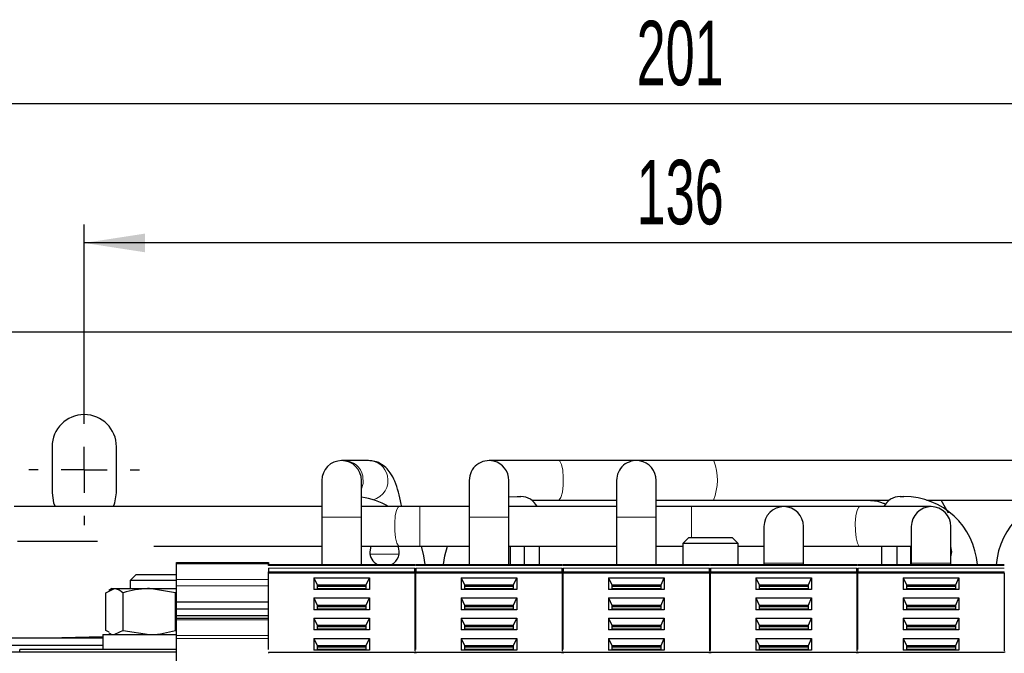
# Model space of a CAD drawing. Header units: millimetres. Extents: x 5 to 418, y 2 to 292.
# Tile 6 of 39: x 58 to 112, y 105 to 140. Entities that reach past the tile are written whole.
import ezdxf

# ---------------------------------------------------------------- set-up
doc = ezdxf.new("R2010")
doc.units = ezdxf.units.MM
doc.layers.add('SLD-0', color=7, linetype='Continuous')
doc.styles.add('SLDTEXTSTYLE0', font='TXT', dxfattribs={"width": 0.605})
doc.dimstyles.new('SLDDIMSTYLE0', dxfattribs={"dimtxt": 3.5, "dimasz": 3.302, "dimexe": 0, "dimexo": 0.0625, "dimgap": 0.875, "dimtad": 1, "dimlfac": 2, "dimrnd": 1e-09, "dimzin": 12, "dimdsep": 46, "dimtxsty": 'SLDTEXTSTYLE0', "dimsah": 1, "dimcen": 0.09, "dimadec": 0, "dimazin": 3, "dimtfac": 1, "dimtofl": 0, "dimtmove": 0, "dimatfit": 3, "dimfxl": 1, "dimfrac": 2, "dimtolj": 1, "dimtzin": 12, "dimarcsym": 0})

# ---------------------------------------------------------------- blocks, each defined once
blk = doc.blocks.new('_D_5')
at = {"layer": 'SLD-0'}
for p, q in [((61.99, 118.245), (61.99, 128.566)), ((129.99, 118.245), (129.99, 128.566)), ((129.99, 127.566), (61.99, 127.566))]:
    blk.add_line(p, q, dxfattribs=at)
for points in [[(61.99, 127.566), (65.292, 127.058), (65.292, 128.074)], [(129.99, 127.566), (126.688, 128.074), (126.688, 127.058)]]:
    blk.add_solid(points, dxfattribs=at)
at = {"layer": 'SLD-0', "insert": (91.979, 132.078), "char_height": 3.5, "attachment_point": 1, "style": 'SLDTEXTSTYLE0'}
blk.add_mtext('136', dxfattribs=at)
blk = doc.blocks.new('_D_6')
at = {"layer": 'SLD-0'}
for p, q in [((45.74, 118.245), (45.74, 136.117)), ((146.24, 116.495), (146.24, 136.117)), ((146.24, 135.117), (45.74, 135.117))]:
    blk.add_line(p, q, dxfattribs=at)
for points in [[(45.74, 135.117), (49.042, 134.609), (49.042, 135.625)], [(146.24, 135.117), (142.938, 135.625), (142.938, 134.609)]]:
    blk.add_solid(points, dxfattribs=at)
at = {"layer": 'SLD-0', "insert": (91.979, 139.629), "char_height": 3.5, "attachment_point": 1, "style": 'SLDTEXTSTYLE0'}
blk.add_mtext('201', dxfattribs=at)
blk = doc.blocks.new('SW_CENTERMARKSYMBOL_2')
at = {"layer": 'SLD-0', "color": 0}
for p, q in [((0, 2.5), (0, 3)), ((0, 0), (0, 1.25)), ((-2.5, 0), (-3, 0)), ((0, 0), (-1.25, 0)), ((0, 0), (0, -1.25)), ((0, 0), (1.25, 0)), ((2.5, 0), (3, 0)), ((0, -2.5), (0, -3))]:
    blk.add_line(p, q, dxfattribs=at)

msp = doc.modelspace()

# ---------------------------------------------------------------- linework, layer by layer
at = {"color": 7, "linetype": 'Continuous', "lineweight": 25}
for p, q in [((41.2398, 122.7448), (150.7398, 122.7448)), ((60.2398, 116.4948), (60.2398, 113.9948)), ((63.7398, 113.9948), (63.7398, 116.4948)), ((76.0957, 115.7448), (75.9648, 115.7448)), ((77.4307, 115.7448), (76.0957, 115.7448)), ((87.7368, 115.7448), (83.9648, 115.7448)), ((91.9648, 115.7448), (87.7368, 115.7448)), ((96.1483, 115.7448), (91.9648, 115.7448)), ((134.3935, 115.7448), (96.1483, 115.7448)), ((74.8898, 114.6698), (74.8898, 112.6698)), ((77.0398, 112.6698), (77.0398, 114.6698)), ((82.8898, 114.6698), (82.8898, 112.6698)), ((85.0398, 112.6698), (85.0398, 114.6698)), ((90.8898, 114.6698), (90.8898, 112.6698)), ((93.0398, 112.6698), (93.0398, 114.6698)), ((85.0398, 113.7694), (85.4898, 113.7948)), ((85.4898, 113.7948), (85.6898, 113.7948)), ((86.2898, 113.5948), (87.7368, 113.5948)), ((87.7368, 113.5948), (90.8898, 113.5948)), ((93.0398, 113.5948), (96.1483, 113.5948)), ((96.1483, 113.5948), (105.6898, 113.5948)), ((106.2898, 113.7948), (106.4898, 113.7948)), ((107.7388, 113.5948), (114.2408, 113.5948)), ((108.9149, 112.885), (108.5082, 113.5948)), ((74.8898, 113.2448), (58.1886, 113.2448)), ((79.0823, 113.2448), (77.0398, 113.2448)), ((80.2071, 113.2448), (79.0823, 113.2448)), ((82.8898, 113.2448), (80.2071, 113.2448)), ((90.8898, 113.2448), (85.0398, 113.2448)), ((94.9648, 113.2448), (93.0398, 113.2448)), ((99.9648, 113.2448), (94.9648, 113.2448)), ((104.0896, 113.2448), (99.9648, 113.2448)), ((107.9648, 113.2448), (104.0896, 113.2448)), ((74.8898, 112.6698), (74.8898, 110.0948)), ((77.0398, 110.0948), (77.0398, 112.6698)), ((82.8898, 112.6698), (82.8898, 110.0948)), ((85.0398, 110.0948), (85.0398, 112.6698)), ((90.8898, 112.6698), (90.8898, 110.0948)), ((93.0398, 110.0948), (93.0398, 112.6698)), ((98.8898, 112.1698), (98.8898, 110.1698)), ((101.0398, 110.1698), (101.0398, 112.1698)), ((106.8898, 112.1698), (106.8898, 110.1698)), ((109.0398, 110.1698), (109.0398, 112.1698)), ((62.7053, 111.3448), (58.3648, 111.3448)), ((94.7966, 111.5448), (94.4898, 111.2381)), ((94.4898, 111.2381), (94.4898, 110.0948)), ((96.2402, 111.2381), (94.4898, 111.2381)), ((96.189, 111.5448), (94.7966, 111.5448)), ((97.1831, 111.5448), (96.189, 111.5448)), ((97.4898, 111.2381), (96.2402, 111.2381)), ((97.4898, 111.2381), (97.1831, 111.5448)), ((97.4898, 110.0948), (97.4898, 111.2381)), ((65.7691, 111.0948), (74.8898, 111.0948)), ((77.0398, 111.0948), (79.0823, 111.0948)), ((77.5482, 111.0948), (77.4898, 110.7948)), ((79.0823, 111.0948), (80.2071, 111.0948)), ((80.2071, 111.0948), (82.8898, 111.0948)), ((85.0398, 111.0948), (90.8898, 111.0948)), ((85.1148, 111.0948), (85.1148, 110.0948)), ((85.8648, 111.0948), (85.8648, 110.0948)), ((86.6898, 111.0948), (86.6898, 110.0948)), ((93.0398, 111.0948), (94.4898, 111.0948)), ((97.4898, 111.0948), (98.8898, 111.0948)), ((101.0398, 111.0948), (104.0896, 111.0948)), ((104.0896, 111.0948), (106.8648, 111.0948)), ((105.2898, 110.0948), (105.2898, 111.0948)), ((106.1148, 110.0948), (106.1148, 111.0948)), ((106.8648, 110.0948), (106.8648, 111.0948)), ((66.9898, 110.2198), (71.9898, 110.2198)), ((66.9898, 110.1466), (66.9898, 110.2198)), ((66.9898, 109.2966), (66.9898, 110.1466)), ((71.9898, 110.2198), (71.9898, 110.1466)), ((98.8898, 110.1698), (98.8898, 110.0948)), ((101.0398, 110.0948), (101.0398, 110.1698)), ((106.8898, 110.1698), (106.8898, 110.0948)), ((109.0398, 110.0948), (109.0398, 110.1698)), ((71.9898, 110.0948), (79.9398, 110.0948)), ((71.9898, 109.6277), (71.9898, 109.6985)), ((79.9398, 109.6277), (71.9898, 109.6277)), ((71.9898, 105.4883), (71.9898, 109.6277)), ((79.9398, 109.6277), (79.9398, 109.6985)), ((79.9398, 109.6277), (79.9398, 105.4056)), ((79.9898, 110.0948), (87.9398, 110.0948)), ((79.9898, 109.6277), (79.9898, 109.6985)), ((87.9398, 109.6277), (79.9898, 109.6277)), ((79.9898, 105.4883), (79.9898, 109.6277)), ((87.9398, 109.6277), (87.9398, 109.6985)), ((87.9398, 109.6277), (87.9398, 105.4056)), ((87.9898, 110.0948), (95.9398, 110.0948)), ((87.9898, 109.6277), (87.9898, 109.6985)), ((95.9398, 109.6277), (87.9898, 109.6277)), ((87.9898, 105.4883), (87.9898, 109.6277)), ((95.9398, 109.6277), (95.9398, 109.6985)), ((95.9398, 109.6277), (95.9398, 105.4056)), ((95.9898, 110.0948), (103.9398, 110.0948)), ((95.9898, 109.6277), (95.9898, 109.6985)), ((103.9398, 109.6277), (95.9898, 109.6277)), ((95.9898, 105.4366), (95.9898, 109.6277)), ((103.9398, 109.6277), (103.9398, 109.6985)), ((103.9398, 109.6277), (103.9398, 105.4056)), ((103.9898, 110.0948), (111.9398, 110.0948)), ((103.9898, 109.6277), (103.9898, 109.6985)), ((111.9398, 109.6277), (103.9898, 109.6277)), ((103.9898, 105.4806), (103.9898, 109.6277)), ((111.9398, 109.6277), (111.9398, 109.6985)), ((111.9398, 109.6277), (111.9398, 105.4056)), ((64.7966, 109.5448), (64.4898, 109.2381)), ((64.4898, 109.2381), (64.4898, 108.7948)), ((66.9898, 109.2381), (64.4898, 109.2381)), ((66.9898, 109.5448), (64.7966, 109.5448)), ((66.9898, 108.943), (66.9898, 109.2966)), ((74.4524, 109.3802), (74.4524, 108.744)), ((74.4524, 109.3802), (77.4772, 109.3802)), ((74.4524, 109.3802), (74.6273, 108.9914)), ((77.3023, 108.9914), (77.4772, 109.3802)), ((77.4772, 109.3802), (77.4772, 108.744)), ((82.4524, 109.3802), (82.4524, 108.744)), ((82.4524, 109.3802), (85.4772, 109.3802)), ((82.4524, 109.3802), (82.6273, 108.9914)), ((85.3023, 108.9914), (85.4772, 109.3802)), ((85.4772, 109.3802), (85.4772, 108.744)), ((90.4524, 109.3802), (90.4524, 108.744)), ((90.4524, 109.3802), (93.4772, 109.3802)), ((90.4524, 109.3802), (90.6273, 108.9914)), ((93.3023, 108.9914), (93.4772, 109.3802)), ((93.4772, 109.3802), (93.4772, 108.744)), ((98.4524, 109.3802), (98.4524, 108.744)), ((98.4524, 109.3802), (101.4772, 109.3802)), ((98.4524, 109.3802), (98.6273, 108.9914)), ((101.3023, 108.9914), (101.4772, 109.3802)), ((101.4772, 109.3802), (101.4772, 108.744)), ((106.4524, 109.3802), (106.4524, 108.744)), ((106.4524, 109.3802), (109.4772, 109.3802)), ((106.4524, 109.3802), (106.6273, 108.9914)), ((109.3023, 108.9914), (109.4772, 109.3802)), ((109.4772, 109.3802), (109.4772, 108.744)), ((63.1533, 108.5715), (63.6303, 108.7948)), ((63.1533, 106.5181), (63.1533, 108.5715)), ((63.4898, 108.7948), (63.3191, 108.6963)), ((63.4898, 108.7948), (63.6303, 108.7948)), ((63.6303, 108.7948), (65.5255, 108.7948)), ((64.1072, 106.5181), (64.1072, 108.5715)), ((66.9438, 108.5715), (65.5255, 108.7948)), ((65.5255, 108.7948), (66.9898, 108.7948)), ((66.9438, 106.5181), (66.9438, 108.5715)), ((66.9898, 108.0592), (66.9898, 108.943)), ((77.4772, 108.744), (74.4524, 108.744)), ((74.6273, 108.9914), (74.6273, 108.744)), ((74.6273, 108.9914), (77.3023, 108.9914)), ((74.6273, 108.9206), (77.3023, 108.9206)), ((77.3023, 108.744), (77.3023, 108.9914)), ((85.4772, 108.744), (82.4524, 108.744)), ((82.6273, 108.9914), (82.6273, 108.744)), ((82.6273, 108.9914), (85.3023, 108.9914)), ((82.6273, 108.9206), (85.3023, 108.9206)), ((85.3023, 108.744), (85.3023, 108.9914)), ((93.4772, 108.744), (90.4524, 108.744)), ((90.6273, 108.9914), (90.6273, 108.744)), ((90.6273, 108.9914), (93.3023, 108.9914)), ((90.6273, 108.9206), (93.3023, 108.9206)), ((93.3023, 108.744), (93.3023, 108.9914)), ((101.4772, 108.744), (98.4524, 108.744)), ((98.6273, 108.9914), (98.6273, 108.744)), ((98.6273, 108.9914), (101.3023, 108.9914)), ((98.6273, 108.9206), (101.3023, 108.9206)), ((101.3023, 108.744), (101.3023, 108.9914)), ((109.4772, 108.744), (106.4524, 108.744)), ((106.6273, 108.9914), (106.6273, 108.744)), ((106.6273, 108.9914), (109.3023, 108.9914)), ((106.6273, 108.9206), (109.3023, 108.9206)), ((109.3023, 108.744), (109.3023, 108.9914)), ((71.9898, 108.0592), (66.9898, 108.0592)), ((66.9898, 107.6702), (66.9898, 108.0592)), ((74.4524, 108.2841), (77.4772, 108.2841)), ((74.4524, 108.2841), (74.4524, 107.6479)), ((74.4524, 108.2841), (74.6273, 107.8953)), ((77.3023, 107.8953), (77.4772, 108.2841)), ((77.4772, 108.2841), (77.4772, 107.6479)), ((82.4524, 108.2841), (85.4772, 108.2841)), ((82.4524, 108.2841), (82.4524, 107.6479)), ((82.4524, 108.2841), (82.6273, 107.8953)), ((85.3023, 107.8953), (85.4772, 108.2841)), ((85.4772, 108.2841), (85.4772, 107.6479)), ((90.4524, 108.2841), (93.4772, 108.2841)), ((90.4524, 108.2841), (90.4524, 107.6479)), ((90.4524, 108.2841), (90.6273, 107.8953)), ((93.3023, 107.8953), (93.4772, 108.2841)), ((93.4772, 108.2841), (93.4772, 107.6479)), ((98.4524, 108.2841), (101.4772, 108.2841)), ((98.4524, 108.2841), (98.4524, 107.6479)), ((98.4524, 108.2841), (98.6273, 107.8953)), ((101.3023, 107.8953), (101.4772, 108.2841)), ((101.4772, 108.2841), (101.4772, 107.6479)), ((106.4524, 108.2841), (109.4772, 108.2841)), ((106.4524, 108.2841), (106.4524, 107.6479)), ((106.4524, 108.2841), (106.6273, 107.8953)), ((109.3023, 107.8953), (109.4772, 108.2841)), ((109.4772, 108.2841), (109.4772, 107.6479)), ((71.9898, 107.6702), (66.9898, 107.6702)), ((66.9898, 107.3167), (66.9898, 107.6702)), ((77.4772, 107.6479), (74.4524, 107.6479)), ((74.6273, 107.8953), (74.6273, 107.6479)), ((74.6273, 107.8953), (77.3023, 107.8953)), ((74.6273, 107.8246), (77.3023, 107.8246)), ((77.3023, 107.6479), (77.3023, 107.8953)), ((85.4772, 107.6479), (82.4524, 107.6479)), ((82.6273, 107.8953), (82.6273, 107.6479)), ((82.6273, 107.8953), (85.3023, 107.8953)), ((82.6273, 107.8246), (85.3023, 107.8246)), ((85.3023, 107.6479), (85.3023, 107.8953)), ((93.4772, 107.6479), (90.4524, 107.6479)), ((90.6273, 107.8953), (90.6273, 107.6479)), ((90.6273, 107.8953), (93.3023, 107.8953)), ((90.6273, 107.8246), (93.3023, 107.8246)), ((93.3023, 107.6479), (93.3023, 107.8953)), ((101.4772, 107.6479), (98.4524, 107.6479)), ((98.6273, 107.8953), (98.6273, 107.6479)), ((98.6273, 107.8953), (101.3023, 107.8953)), ((98.6273, 107.8246), (101.3023, 107.8246)), ((101.3023, 107.6479), (101.3023, 107.8953)), ((109.4772, 107.6479), (106.4524, 107.6479)), ((106.6273, 107.8953), (106.6273, 107.6479)), ((106.6273, 107.8953), (109.3023, 107.8953)), ((106.6273, 107.8246), (109.3023, 107.8246)), ((109.3023, 107.6479), (109.3023, 107.8953)), ((71.9898, 107.3167), (66.9898, 107.3167)), ((66.9898, 107.1778), (66.9898, 107.3167)), ((71.9898, 107.1778), (66.9898, 107.1778)), ((66.9898, 107.1046), (66.9898, 107.1778)), ((66.9898, 106.2546), (66.9898, 107.1046)), ((74.4524, 107.1881), (77.4772, 107.1881)), ((74.4524, 107.1881), (74.4524, 106.5519)), ((74.4524, 107.1881), (74.6273, 106.7993)), ((77.3023, 106.7993), (77.4772, 107.1881)), ((77.4772, 107.1881), (77.4772, 106.5519)), ((82.4524, 107.1881), (85.4772, 107.1881)), ((82.4524, 107.1881), (82.4524, 106.5519)), ((82.4524, 107.1881), (82.6273, 106.7993)), ((85.3023, 106.7993), (85.4772, 107.1881)), ((85.4772, 107.1881), (85.4772, 106.5519)), ((90.4524, 107.1881), (93.4772, 107.1881)), ((90.4524, 107.1881), (90.4524, 106.5519)), ((90.4524, 107.1881), (90.6273, 106.7993)), ((93.3023, 106.7993), (93.4772, 107.1881)), ((93.4772, 107.1881), (93.4772, 106.5519)), ((98.4524, 107.1881), (101.4772, 107.1881)), ((98.4524, 107.1881), (98.4524, 106.5519)), ((98.4524, 107.1881), (98.6273, 106.7993)), ((101.3023, 106.7993), (101.4772, 107.1881)), ((101.4772, 107.1881), (101.4772, 106.5519)), ((106.4524, 107.1881), (109.4772, 107.1881)), ((106.4524, 107.1881), (106.4524, 106.5519)), ((106.4524, 107.1881), (106.6273, 106.7993)), ((109.3023, 106.7993), (109.4772, 107.1881)), ((109.4772, 107.1881), (109.4772, 106.5519)), ((63.3407, 106.4242), (63.1533, 106.5181)), ((63.322, 106.3917), (63.4898, 106.2948)), ((64.1072, 106.5181), (63.6303, 106.2948)), ((64.1072, 106.5181), (65.5255, 106.2948)), ((77.4772, 106.5519), (74.4524, 106.5519)), ((74.6273, 106.7993), (74.6273, 106.5519)), ((74.6273, 106.7993), (77.3023, 106.7993)), ((74.6273, 106.7286), (77.3023, 106.7286)), ((77.3023, 106.5519), (77.3023, 106.7993)), ((85.4772, 106.5519), (82.4524, 106.5519)), ((82.6273, 106.7993), (82.6273, 106.5519)), ((82.6273, 106.7993), (85.3023, 106.7993)), ((82.6273, 106.7286), (85.3023, 106.7286)), ((85.3023, 106.5519), (85.3023, 106.7993)), ((93.4772, 106.5519), (90.4524, 106.5519)), ((90.6273, 106.7993), (90.6273, 106.5519)), ((90.6273, 106.7993), (93.3023, 106.7993)), ((90.6273, 106.7286), (93.3023, 106.7286)), ((93.3023, 106.5519), (93.3023, 106.7993)), ((101.4772, 106.5519), (98.4524, 106.5519)), ((98.6273, 106.7993), (98.6273, 106.5519)), ((98.6273, 106.7993), (101.3023, 106.7993)), ((98.6273, 106.7286), (101.3023, 106.7286)), ((101.3023, 106.5519), (101.3023, 106.7993)), ((109.4772, 106.5519), (106.4524, 106.5519)), ((106.6273, 106.7993), (106.6273, 106.5519)), ((106.6273, 106.7993), (109.3023, 106.7993)), ((106.6273, 106.7286), (109.3023, 106.7286)), ((109.3023, 106.5519), (109.3023, 106.7993)), ((55.7398, 106.1198), (62.9898, 106.1198)), ((62.9898, 106.2948), (62.9898, 105.4948)), ((62.9898, 106.2948), (66.9898, 106.2948)), ((66.9898, 106.0778), (66.9898, 106.2546)), ((66.9898, 85.1118), (66.9898, 106.0778)), ((74.4524, 106.0921), (77.4772, 106.0921)), ((74.4524, 106.0921), (74.4524, 105.4559)), ((74.4524, 106.0921), (74.6273, 105.7033)), ((77.3023, 105.7033), (77.4772, 106.0921)), ((77.4772, 106.0921), (77.4772, 105.4559)), ((82.4524, 106.0921), (85.4772, 106.0921)), ((82.4524, 106.0921), (82.4524, 105.4559)), ((82.4524, 106.0921), (82.6273, 105.7033)), ((85.3023, 105.7033), (85.4772, 106.0921)), ((85.4772, 106.0921), (85.4772, 105.4559)), ((87.9398, 106.1198), (87.9898, 106.1198)), ((90.4524, 106.0921), (93.4772, 106.0921)), ((90.4524, 106.0921), (90.4524, 105.4559)), ((90.4524, 106.0921), (90.6273, 105.7033)), ((93.3023, 105.7033), (93.4772, 106.0921)), ((93.4772, 106.0921), (93.4772, 105.4559)), ((98.4524, 106.0921), (101.4772, 106.0921)), ((98.4524, 106.0921), (98.4524, 105.4559)), ((98.4524, 106.0921), (98.6273, 105.7033)), ((101.3023, 105.7033), (101.4772, 106.0921)), ((101.4772, 106.0921), (101.4772, 105.4559)), ((103.9398, 106.1198), (103.9898, 106.1198)), ((106.4524, 106.0921), (109.4772, 106.0921)), ((106.4524, 106.0921), (106.4524, 105.4559)), ((106.4524, 106.0921), (106.6273, 105.7033)), ((109.3023, 105.7033), (109.4772, 106.0921)), ((109.4772, 106.0921), (109.4772, 105.4559)), ((55.7398, 105.7198), (62.9898, 105.7198)), ((66.9898, 105.3448), (55.9898, 105.3448)), ((58.4898, 105.3448), (58.4898, 105.4948)), ((66.9898, 105.4948), (58.4898, 105.4948)), ((79.9398, 105.323), (71.9898, 105.323)), ((77.4772, 105.4559), (74.4524, 105.4559)), ((74.6273, 105.7033), (74.6273, 105.4559)), ((74.6273, 105.7033), (77.3023, 105.7033)), ((74.6273, 105.6326), (77.3023, 105.6326)), ((77.3023, 105.4559), (77.3023, 105.7033)), ((79.9898, 105.3448), (79.9398, 105.3448)), ((87.9398, 105.323), (79.9898, 105.323)), ((85.4772, 105.4559), (82.4524, 105.4559)), ((82.6273, 105.7033), (82.6273, 105.4559)), ((82.6273, 105.7033), (85.3023, 105.7033)), ((82.6273, 105.6326), (85.3023, 105.6326)), ((85.3023, 105.4559), (85.3023, 105.7033)), ((87.9398, 105.7198), (87.9898, 105.7198)), ((87.9898, 105.3448), (87.9398, 105.3448)), ((95.9398, 105.323), (87.9898, 105.323)), ((93.4772, 105.4559), (90.4524, 105.4559)), ((90.6273, 105.7033), (90.6273, 105.4559)), ((90.6273, 105.7033), (93.3023, 105.7033)), ((90.6273, 105.6326), (93.3023, 105.6326)), ((93.3023, 105.4559), (93.3023, 105.7033)), ((95.9898, 105.4948), (95.9398, 105.4948)), ((95.9898, 105.3448), (95.9398, 105.3448)), ((103.9398, 105.323), (95.9898, 105.323)), ((101.4772, 105.4559), (98.4524, 105.4559)), ((98.6273, 105.7033), (98.6273, 105.4559)), ((98.6273, 105.7033), (101.3023, 105.7033)), ((98.6273, 105.6326), (101.3023, 105.6326)), ((101.3023, 105.4559), (101.3023, 105.7033)), ((103.9398, 105.7198), (103.9898, 105.7198)), ((103.9898, 105.3448), (103.9398, 105.3448)), ((111.9398, 105.323), (103.9898, 105.323)), ((109.4772, 105.4559), (106.4524, 105.4559)), ((106.6273, 105.7033), (106.6273, 105.4559)), ((106.6273, 105.7033), (109.3023, 105.7033)), ((106.6273, 105.6326), (109.3023, 105.6326)), ((109.3023, 105.4559), (109.3023, 105.7033)), ((111.9898, 105.3448), (111.9398, 105.3448))]:
    msp.add_line(p, q, dxfattribs=at)
at = {"color": 7, "linetype": 'Continuous', "lineweight": 18}
for p, q in [((87.8016, 115.7119), (87.7368, 115.7448)), ((96.177, 115.7304), (96.1483, 115.7448)), ((80.2071, 113.2448), (80.2071, 111.0948)), ((94.9648, 113.2448), (94.9648, 111.5448)), ((77.0398, 112.6698), (74.8898, 112.6698)), ((84.2288, 112.6698), (82.8898, 112.6698)), ((85.0398, 112.6698), (84.2288, 112.6698)), ((92.1404, 112.6698), (90.8898, 112.6698)), ((93.0398, 112.6698), (92.1404, 112.6698)), ((77.4996, 110.6698), (79.08, 110.6698)), ((109.0398, 110.6698), (109.08, 110.6698)), ((71.9898, 110.1466), (66.9898, 110.1466)), ((101.0398, 110.1698), (98.8898, 110.1698)), ((109.0398, 110.1698), (106.8898, 110.1698)), ((71.9898, 110.0509), (79.9398, 110.0509)), ((79.9398, 109.9106), (71.9898, 109.9106)), ((79.9398, 109.6985), (71.9898, 109.6985)), ((79.9898, 110.0509), (87.9398, 110.0509)), ((87.9398, 109.9106), (79.9898, 109.9106)), ((87.9398, 109.6985), (79.9898, 109.6985)), ((87.9898, 110.0509), (95.9398, 110.0509)), ((95.9398, 109.9106), (87.9898, 109.9106)), ((95.9398, 109.6985), (87.9898, 109.6985)), ((95.9898, 110.0509), (103.9398, 110.0509)), ((103.9398, 109.9106), (95.9898, 109.9106)), ((103.9398, 109.6985), (95.9898, 109.6985)), ((103.9898, 110.0509), (111.9398, 110.0509)), ((111.9398, 109.9106), (103.9898, 109.9106)), ((111.9398, 109.6985), (103.9898, 109.6985)), ((66.9898, 109.2966), (71.9898, 109.2966)), ((71.9898, 108.943), (66.9898, 108.943)), ((74.6273, 108.7969), (77.3023, 108.7969)), ((82.6273, 108.7969), (85.3023, 108.7969)), ((90.6273, 108.7969), (93.3023, 108.7969)), ((98.6273, 108.7969), (101.3023, 108.7969)), ((106.6273, 108.7969), (109.3023, 108.7969)), ((74.6273, 107.7009), (77.3023, 107.7009)), ((82.6273, 107.7009), (85.3023, 107.7009)), ((90.6273, 107.7009), (93.3023, 107.7009)), ((98.6273, 107.7009), (101.3023, 107.7009)), ((106.6273, 107.7009), (109.3023, 107.7009)), ((71.9898, 107.1046), (66.9898, 107.1046)), ((74.6273, 106.6049), (77.3023, 106.6049)), ((82.6273, 106.6049), (85.3023, 106.6049)), ((90.6273, 106.6049), (93.3023, 106.6049)), ((98.6273, 106.6049), (101.3023, 106.6049)), ((106.6273, 106.6049), (109.3023, 106.6049)), ((66.9898, 106.2546), (71.9898, 106.2546)), ((71.9898, 106.0778), (66.9898, 106.0778)), ((74.6273, 105.5089), (77.3023, 105.5089)), ((82.6273, 105.5089), (85.3023, 105.5089)), ((90.6273, 105.5089), (93.3023, 105.5089)), ((98.6273, 105.5089), (101.3023, 105.5089)), ((106.6273, 105.5089), (109.3023, 105.5089))]:
    msp.add_line(p, q, dxfattribs=at)
at = {"color": 7, "linetype": 'Continuous', "lineweight": 18, "flags": 128}
for points in [[(87.7368, 113.5948), (87.7748, 113.606), (87.8719, 113.7463), (87.9484, 114.0271), (87.9927, 114.4058), (87.9981, 114.8247), (87.9636, 115.22), (87.8946, 115.5315), (87.8016, 115.7119)], [(77.0398, 114.2054), (77.1286, 114.4949), (77.1151, 114.9142)], [(79.0823, 113.2448), (79.0279, 113.2173), (78.9419, 113.045), (78.8772, 112.7395), (78.8438, 112.3472), (78.8467, 111.928), (78.8854, 111.5456), (78.9542, 111.2582), (79.0424, 111.1096), (79.0823, 111.0948)], [(104.0896, 113.2448), (104.0352, 113.2173), (103.9491, 113.045), (103.8845, 112.7395), (103.8511, 112.3472), (103.8539, 111.928), (103.8927, 111.5456), (103.9614, 111.2582), (104.0497, 111.1096), (104.0896, 111.0948)]]:
    msp.add_lwpolyline(points, dxfattribs=at)
at = {"color": 7, "linetype": 'Continuous', "lineweight": 25, "flags": 128}
for points in [[(60.2398, 113.9948), (60.3255, 113.454), (60.4087, 113.2448)], [(63.571, 113.2448), (63.6542, 113.454), (63.7398, 113.9948)], [(80.2727, 111.0948), (80.413, 110.5752), (80.4785, 110.0948)], [(81.5011, 110.0948), (81.5667, 110.5752), (81.707, 111.0948)], [(109.0398, 110.5164), (109.0898, 110.7948), (109.0398, 111.0732)], [(60.0316, 106.1198), (61.5208, 106.1636), (62.9898, 106.1945)]]:
    msp.add_lwpolyline(points, dxfattribs=at)
at = {"color": 7, "linetype": 'Continuous', "lineweight": 25}
for centre, radius, start, end in [((61.9898, 116.4948), 1.75, 0, 180), ((75.9648, 114.6698), 1.075, 0, 180), ((83.9648, 114.6698), 1.075, 75.78239, 180), ((83.9648, 114.6698), 1.075, 0, 75.78239), ((91.9648, 114.6698), 1.075, 80.60185, 180), ((91.9648, 114.6698), 1.075, 0, 80.60185), ((76.4898, 109.7948), 4, 59.59845, 82.09679), ((85.6898, 112.7948), 1, 26.74368, 90), ((106.2898, 112.7948), 1, 90, 153.25632), ((106.4898, 109.7948), 4, 4.30122, 90), ((115.4898, 109.7948), 4, 90, 175.85601), ((99.9648, 112.1698), 1.075, 360, 180), ((107.9648, 112.1698), 1.075, 0, 180), ((78.2898, 110.7948), 0.8, 180, 241.04498), ((78.2898, 110.7948), 0.8, 298.95502, 22.02431)]:
    msp.add_arc(centre, radius, start, end, dxfattribs=at)
at = {"color": 7, "linetype": 'Continuous', "lineweight": 18}
for centre, radius, start, end in [((76.0875, 114.6938), 1.051, 12.101, 89.5524), ((77.4224, 114.6938), 1.051, 12.101, 89.5524), ((93.3946, 114.6998), 2.9672, 338.13711, 20.32486), ((77.4068, 114.6637), 1.073, 283.53743, 13.50003)]:
    msp.add_arc(centre, radius, start, end, dxfattribs=at)
at = {"color": 7, "linetype": 'Continuous', "lineweight": 25}
for points, knots in [([(79.2149, 113.2448), (79.2081, 113.292), (79.1653, 113.5851), (79.0496, 114.0558), (78.8672, 114.6129), (78.6476, 115.0357), (78.3808, 115.3637), (78.064, 115.6008), (77.7277, 115.7282), (77.5101, 115.7404), (77.4307, 115.7448)], [0, 0, 0, 0, 0.0357282, 0.2221561, 0.4188473, 0.5926189, 0.7136735, 0.8271512, 0.9369048, 1, 1, 1, 1]), ([(104.4623, 113.5948), (104.5554, 113.5913), (104.8585, 113.5796), (105.2169, 113.5178), (105.4523, 113.3964), (105.498, 113.3729)], [0, 0, 0, 0, 0.2631177, 0.8571641, 1, 1, 1, 1]), ([(63.6303, 108.7948), (63.6416, 108.7946), (63.8026, 108.7914), (63.9605, 108.6775), (64.1072, 108.5715)], [0, 0, 0, 0, 0.0702006, 1, 1, 1, 1]), ([(65.5255, 108.7948), (65.4919, 108.7946), (65.0129, 108.7914), (64.5436, 108.6775), (64.1072, 108.5715)], [0, 0, 0, 0, 0.0702006, 1, 1, 1, 1]), ([(65.5255, 106.2948), (65.5591, 106.295), (66.038, 106.2982), (66.5074, 106.4122), (66.9438, 106.5181)], [0, 0, 0, 0, 0.0702006, 1, 1, 1, 1])]:
    msp.add_open_spline(points, degree=3, knots=knots, dxfattribs=at)
for points in [[(71.9898, 110.0509), (71.9898, 110.0574), (71.9898, 110.0705), (71.9898, 110.0842), (71.9898, 110.0932), (71.9898, 110.0943), (71.9898, 110.0948)], [(71.9898, 109.9106), (71.9898, 109.8951), (71.9898, 109.8641), (71.9898, 109.8045), (71.9898, 109.7449), (71.9898, 109.714), (71.9898, 109.6985)], [(79.9398, 110.0509), (79.9398, 110.0574), (79.9398, 110.0705), (79.9398, 110.0842), (79.9398, 110.0932), (79.9398, 110.0943), (79.9398, 110.0948)], [(79.9398, 109.6985), (79.9398, 109.714), (79.9398, 109.7449), (79.9398, 109.8045), (79.9398, 109.8641), (79.9398, 109.8951), (79.9398, 109.9106)], [(79.9898, 110.0509), (79.9898, 110.0574), (79.9898, 110.0705), (79.9898, 110.0842), (79.9898, 110.0932), (79.9898, 110.0943), (79.9898, 110.0948)], [(79.9898, 109.9106), (79.9898, 109.8951), (79.9898, 109.8641), (79.9898, 109.8045), (79.9898, 109.7449), (79.9898, 109.714), (79.9898, 109.6985)], [(87.9398, 110.0509), (87.9398, 110.0574), (87.9398, 110.0705), (87.9398, 110.0842), (87.9398, 110.0932), (87.9398, 110.0943), (87.9398, 110.0948)], [(87.9398, 109.6985), (87.9398, 109.714), (87.9398, 109.7449), (87.9398, 109.8045), (87.9398, 109.8641), (87.9398, 109.8951), (87.9398, 109.9106)], [(87.9898, 110.0509), (87.9898, 110.0574), (87.9898, 110.0705), (87.9898, 110.0842), (87.9898, 110.0932), (87.9898, 110.0943), (87.9898, 110.0948)], [(87.9898, 109.9106), (87.9898, 109.8951), (87.9898, 109.8641), (87.9898, 109.8045), (87.9898, 109.7449), (87.9898, 109.714), (87.9898, 109.6985)], [(95.9398, 110.0509), (95.9398, 110.0574), (95.9398, 110.0705), (95.9398, 110.0842), (95.9398, 110.0932), (95.9398, 110.0943), (95.9398, 110.0948)], [(95.9398, 109.6985), (95.9398, 109.714), (95.9398, 109.7449), (95.9398, 109.8045), (95.9398, 109.8641), (95.9398, 109.8951), (95.9398, 109.9106)], [(95.9898, 110.0509), (95.9898, 110.0574), (95.9898, 110.0705), (95.9898, 110.0842), (95.9898, 110.0932), (95.9898, 110.0943), (95.9898, 110.0948)], [(95.9898, 109.9106), (95.9898, 109.8951), (95.9898, 109.8641), (95.9898, 109.8045), (95.9898, 109.7449), (95.9898, 109.714), (95.9898, 109.6985)], [(103.9398, 110.0509), (103.9398, 110.0574), (103.9398, 110.0705), (103.9398, 110.0842), (103.9398, 110.0932), (103.9398, 110.0943), (103.9398, 110.0948)], [(103.9398, 109.6985), (103.9398, 109.714), (103.9398, 109.7449), (103.9398, 109.8045), (103.9398, 109.8641), (103.9398, 109.8951), (103.9398, 109.9106)], [(103.9898, 110.0509), (103.9898, 110.0574), (103.9898, 110.0705), (103.9898, 110.0842), (103.9898, 110.0932), (103.9898, 110.0943), (103.9898, 110.0948)], [(103.9898, 109.9106), (103.9898, 109.8951), (103.9898, 109.8641), (103.9898, 109.8045), (103.9898, 109.7449), (103.9898, 109.714), (103.9898, 109.6985)], [(71.9898, 105.323), (71.9898, 105.3209), (71.9898, 105.3168), (71.9898, 105.2916), (71.9898, 105.279)], [(79.9398, 105.279), (79.9398, 105.2916), (79.9398, 105.3168), (79.9398, 105.3209), (79.9398, 105.323)], [(79.9898, 105.323), (79.9898, 105.3209), (79.9898, 105.3168), (79.9898, 105.2916), (79.9898, 105.279)], [(87.9398, 105.279), (87.9398, 105.2916), (87.9398, 105.3168), (87.9398, 105.3209), (87.9398, 105.323)], [(87.9898, 105.323), (87.9898, 105.3209), (87.9898, 105.3168), (87.9898, 105.2916), (87.9898, 105.279)], [(95.9398, 105.279), (95.9398, 105.2916), (95.9398, 105.3168), (95.9398, 105.3209), (95.9398, 105.323)], [(95.9898, 105.323), (95.9898, 105.3209), (95.9898, 105.3168), (95.9898, 105.2916), (95.9898, 105.279)], [(103.9398, 105.279), (103.9398, 105.2916), (103.9398, 105.3168), (103.9398, 105.3209), (103.9398, 105.323)], [(103.9898, 105.323), (103.9898, 105.3209), (103.9898, 105.3168), (103.9898, 105.2916), (103.9898, 105.279)]]:
    msp.add_open_spline(points, degree=3, dxfattribs=at)

# ---------------------------------------------------------------- block references
at = {"layer": 'SLD-0'}
msp.add_blockref('SW_CENTERMARKSYMBOL_2', (61.9898, 115.2448), dxfattribs=at)

# ---------------------------------------------------------------- dimensions: what is measured, and where the dimension line sits
for base, p1, p2, picture, middle in [((45.7398, 135.1171), (146.2398, 116.4948), (45.7398, 118.2448), '_D_6', (95.9898, 135.1171)), ((61.9898, 127.566), (129.9898, 118.2448), (61.9898, 118.2448), '_D_5', (95.9898, 127.566))]:
    dim = msp.add_linear_dim(base=base, p1=p1, p2=p2, dimstyle='SLDDIMSTYLE0', dxfattribs=at)
    dim.commit()
    dim.dimension.update_dxf_attribs({"geometry": picture, "text_midpoint": middle, "dimtype": 160})

doc.saveas('drawing.dxf')
